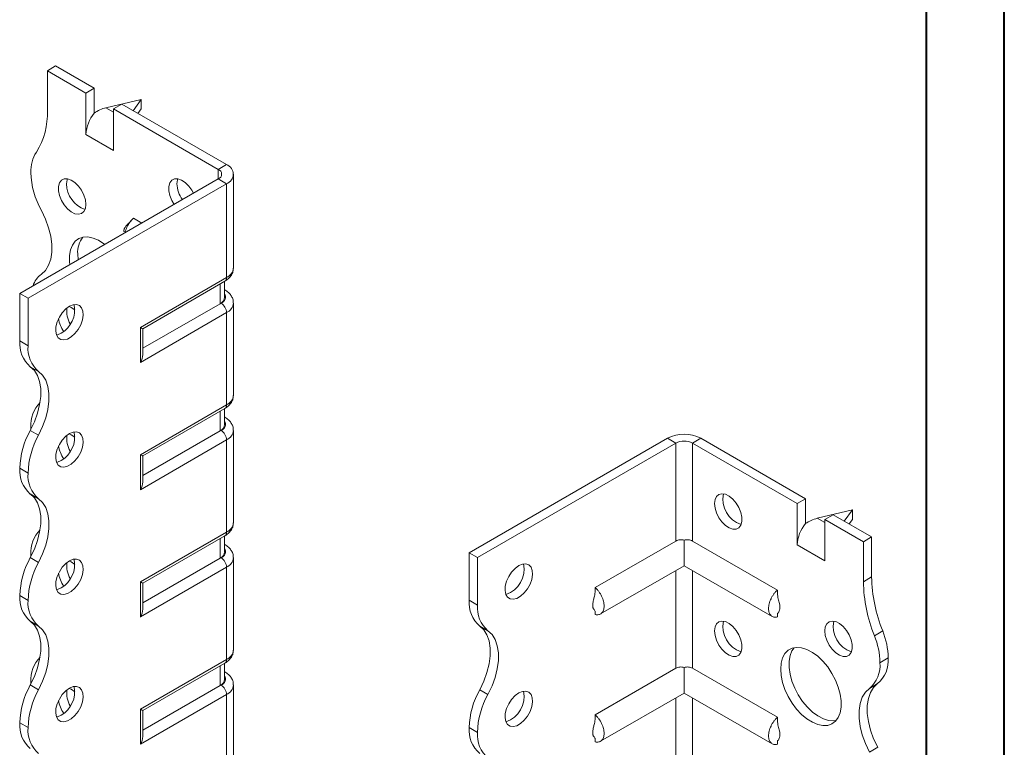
# Model space of a CAD drawing. Header units: millimetres. Extents: x 0 to 210, y 0 to 297.
# Tile 4 of 6: x 147 to 210, y 112 to 159. Entities that reach past the tile are written whole.
import ezdxf

# ---------------------------------------------------------------- set-up
doc = ezdxf.new("R2010")
doc.units = ezdxf.units.MM

msp = doc.modelspace()

# ---------------------------------------------------------------- linework, layer by layer
at = {"color": 7, "linetype": 'Continuous', "lineweight": 40}
for p, q in [((210.079, 0.215), (210.079, 297.215)), ((205.079, 5.215), (205.079, 292.215))]:
    msp.add_line(p, q, dxfattribs=at)
at = {"color": 7, "linetype": 'Continuous', "lineweight": 15}
for p, q in [((148.717, 155.839), (149.247, 156.146)), ((151.722, 154.717), (149.247, 156.146)), ((148.717, 155.839), (148.717, 153.275)), ((151.192, 154.411), (148.717, 155.839)), ((151.722, 154.717), (151.192, 154.411)), ((151.722, 153.124), (151.722, 154.717)), ((151.192, 151.757), (151.192, 154.411)), ((154.727, 154.002), (152.473, 153.466)), ((152.473, 153.466), (152.959, 153.186)), ((152.959, 153.39), (153.49, 153.696)), ((160.207, 149.818), (153.49, 153.696)), ((154.212, 153.28), (154.727, 154.002)), ((154.727, 154.002), (154.727, 153.39)), ((152.959, 150.736), (152.959, 153.39)), ((159.677, 149.512), (152.959, 153.39)), ((154.727, 153.39), (154.521, 153.101)), ((151.192, 151.757), (152.959, 150.736)), ((159.677, 149.512), (160.207, 149.818)), ((159.677, 149.512), (159.677, 148.9)), ((160.647, 143.184), (160.647, 149.206)), ((146.949, 141.552), (159.677, 148.9)), ((147.479, 141.246), (160.207, 148.594)), ((159.677, 148.9), (160.207, 148.594)), ((160.207, 142.572), (160.207, 148.594)), ((154.768, 146.066), (154.232, 146.375)), ((150.661, 144.102), (150.689, 143.711)), ((154.681, 139.382), (160.207, 142.572)), ((154.828, 139.297), (160.104, 142.343)), ((159.788, 140.901), (159.788, 142.16)), ((160.081, 141.309), (160.081, 142.329)), ((147.479, 141.246), (146.949, 141.552)), ((146.949, 138.511), (146.949, 141.552)), ((160.104, 141.78), (160.081, 141.793)), ((160.104, 141.78), (160.081, 141.791)), ((147.479, 138.205), (147.479, 141.246)), ((159.788, 140.901), (154.828, 138.037)), ((159.854, 140.939), (159.788, 140.901)), ((160.647, 135.019), (160.647, 140.939)), ((160.207, 140.326), (154.681, 137.136)), ((160.207, 134.406), (160.207, 140.326)), ((154.681, 137.136), (154.681, 139.382)), ((154.828, 137.629), (154.828, 139.297)), ((146.949, 138.511), (147.479, 138.205)), ((148.155, 136.553), (147.624, 136.859)), ((154.681, 131.216), (160.207, 134.406)), ((154.828, 131.132), (160.104, 134.177)), ((159.788, 132.735), (159.788, 133.995)), ((160.081, 133.143), (160.081, 134.164)), ((160.104, 133.614), (160.081, 133.628)), ((160.104, 133.614), (160.081, 133.625)), ((147.624, 132.776), (148.155, 132.47)), ((147.656, 132.976), (147.659, 132.841)), ((159.788, 132.735), (154.828, 129.872)), ((159.854, 132.773), (159.788, 132.735)), ((160.647, 126.853), (160.647, 132.773)), ((160.207, 132.161), (154.681, 128.971)), ((160.207, 126.241), (160.207, 132.161)), ((175.764, 124.918), (188.492, 132.266)), ((176.294, 124.612), (189.022, 131.959)), ((189.022, 131.959), (188.492, 132.266)), ((189.022, 131.959), (189.022, 125.679)), ((190.083, 131.959), (190.613, 132.266)), ((190.083, 125.679), (190.083, 131.959)), ((190.083, 131.959), (196.8, 128.081)), ((190.613, 132.266), (197.33, 128.388)), ((154.681, 128.971), (154.681, 131.216)), ((154.828, 129.464), (154.828, 131.132)), ((147.479, 130.039), (146.949, 130.345)), ((146.949, 130.345), (147.479, 130.038)), ((146.949, 130.345), (146.949, 130.345)), ((147.479, 130.038), (147.479, 130.039)), ((148.154, 128.388), (147.624, 128.694)), ((197.33, 128.388), (196.8, 128.081)), ((197.33, 126.795), (197.33, 128.388)), ((196.8, 125.428), (196.8, 128.081)), ((200.336, 127.673), (198.082, 127.137)), ((199.82, 126.95), (200.336, 127.673)), ((200.336, 127.673), (200.336, 127.061)), ((198.082, 127.137), (198.568, 126.857)), ((198.568, 127.061), (199.098, 127.367)), ((198.568, 124.407), (198.568, 127.061)), ((198.568, 127.061), (201.043, 125.632)), ((199.098, 127.367), (201.573, 125.938)), ((200.336, 127.061), (200.13, 126.772)), ((154.681, 123.051), (160.207, 126.241)), ((154.828, 122.966), (160.104, 126.012)), ((159.788, 124.57), (159.788, 125.83)), ((160.081, 124.978), (160.081, 125.999)), ((189.022, 125.679), (183.85, 122.693)), ((189.552, 125.733), (189.552, 124.096)), ((190.083, 125.679), (195.527, 122.536)), ((201.043, 125.632), (201.573, 125.938)), ((201.573, 125.938), (201.573, 123.374)), ((160.104, 125.449), (160.081, 125.462)), ((160.104, 125.449), (160.081, 125.46)), ((196.8, 125.428), (198.568, 124.407)), ((201.043, 125.632), (201.043, 123.068)), ((147.624, 124.611), (148.155, 124.305)), ((147.656, 124.811), (147.659, 124.676)), ((159.788, 124.57), (154.828, 121.706)), ((159.854, 124.608), (159.788, 124.57)), ((160.647, 118.688), (160.647, 124.608)), ((175.764, 124.918), (176.294, 124.612)), ((175.764, 121.876), (175.764, 124.918)), ((176.294, 121.57), (176.294, 124.612)), ((160.207, 123.995), (154.681, 120.805)), ((160.207, 118.076), (160.207, 123.995)), ((184.187, 120.998), (189.552, 124.096)), ((189.022, 123.789), (189.022, 117.513)), ((189.552, 124.096), (195.19, 120.841)), ((190.083, 117.513), (190.083, 123.789)), ((201.043, 123.068), (201.573, 123.374)), ((154.681, 120.805), (154.681, 123.051)), ((154.828, 121.298), (154.828, 122.966)), ((147.479, 121.873), (146.949, 122.18)), ((146.949, 122.179), (146.949, 122.18)), ((146.949, 122.179), (147.479, 121.873)), ((147.479, 121.873), (147.479, 121.873)), ((175.764, 121.876), (176.294, 121.57)), ((183.849, 121.188), (183.85, 120.965)), ((195.527, 121.025), (195.527, 120.807)), ((148.154, 120.222), (147.624, 120.529)), ((176.969, 119.919), (176.439, 120.225)), ((201.75, 119.605), (202.28, 119.911)), ((154.681, 114.885), (160.207, 118.076)), ((202.103, 117.875), (202.634, 118.182)), ((154.828, 114.801), (160.104, 117.847)), ((159.788, 116.404), (159.788, 117.664)), ((160.081, 116.813), (160.081, 117.833)), ((189.022, 117.513), (183.85, 114.528)), ((189.552, 117.568), (189.552, 115.93)), ((190.083, 117.513), (195.527, 114.37)), ((160.104, 117.284), (160.081, 117.297)), ((160.104, 117.284), (160.081, 117.295)), ((147.624, 116.445), (148.155, 116.139)), ((147.656, 116.645), (147.659, 116.51)), ((147.656, 116.645), (147.656, 116.645)), ((159.788, 116.404), (154.828, 113.541)), ((159.854, 116.442), (159.788, 116.404)), ((160.647, 110.522), (160.647, 116.442)), ((201.958, 116.53), (201.428, 116.224)), ((160.207, 115.83), (154.681, 112.64)), ((160.207, 109.91), (160.207, 115.83)), ((176.439, 116.142), (176.969, 115.836)), ((184.187, 112.833), (189.552, 115.93)), ((189.022, 115.624), (189.022, 109.348)), ((189.552, 115.93), (195.19, 112.676)), ((190.083, 109.348), (190.083, 115.624)), ((154.681, 112.64), (154.681, 114.885)), ((154.828, 113.133), (154.828, 114.801)), ((147.479, 113.708), (146.949, 114.014)), ((146.949, 114.014), (147.479, 113.708)), ((146.949, 114.014), (146.949, 114.014)), ((147.479, 113.708), (147.479, 113.708)), ((176.294, 113.405), (175.764, 113.711)), ((175.764, 113.71), (175.764, 113.711)), ((175.764, 113.71), (176.294, 113.404)), ((176.294, 113.404), (176.294, 113.405)), ((183.849, 113.022), (183.85, 112.799)), ((195.527, 112.86), (195.527, 112.642)), ((201.428, 112.141), (201.959, 112.447))]:
    msp.add_line(p, q, dxfattribs=at)
at = {"color": 7, "linetype": 'Continuous', "lineweight": 15, "flags": 128}
for points in [[(151.192, 147.266), (151.159, 147.56), (151.063, 147.871), (150.911, 148.174), (150.714, 148.448), (150.488, 148.672), (150.247, 148.829), (150.012, 148.909), (149.798, 148.904), (149.622, 148.816), (149.497, 148.651), (149.432, 148.421), (149.432, 148.143), (149.497, 147.838), (149.622, 147.528), (149.798, 147.237), (150.012, 146.985), (150.247, 146.793), (150.488, 146.673), (150.714, 146.635), (150.911, 146.682), (151.063, 146.81), (151.159, 147.009), (151.192, 147.266)], [(150.007, 148.91), (149.987, 148.849), (149.954, 148.593)], [(158.086, 147.981), (157.982, 148.175), (157.786, 148.448), (157.559, 148.672), (157.319, 148.83), (157.083, 148.909), (156.869, 148.905), (156.693, 148.817), (156.568, 148.651), (156.503, 148.421), (156.503, 148.143), (156.568, 147.838), (156.693, 147.529), (156.848, 147.267)], [(157.078, 148.91), (157.058, 148.85), (157.025, 148.593)], [(148.331, 142.793), (148.591, 143.038), (148.792, 143.361), (148.929, 143.752), (148.998, 144.202), (148.998, 144.698), (148.929, 145.227), (148.792, 145.776), (148.591, 146.331), (148.331, 146.876)], [(152.401, 144.699), (152.337, 144.747), (151.988, 144.967), (151.643, 145.112), (151.311, 145.179), (151.004, 145.165), (150.732, 145.072), (150.502, 144.901), (150.324, 144.659), (150.201, 144.352), (150.139, 143.992), (150.139, 143.59), (150.158, 143.405)], [(150.131, 140.735), (149.893, 140.56), (149.672, 140.322), (149.485, 140.039), (149.346, 139.731), (149.266, 139.423), (149.249, 139.136), (149.298, 138.892), (149.409, 138.709), (149.573, 138.601), (149.779, 138.575), (150.011, 138.634), (150.251, 138.773), (150.483, 138.982), (150.689, 139.245), (150.853, 139.543), (150.964, 139.854), (151.013, 140.154), (150.996, 140.422), (150.916, 140.637), (150.777, 140.784), (150.59, 140.852), (150.369, 140.835), (150.131, 140.735)], [(150.484, 140.509), (150.247, 140.664), (150.106, 140.721)], [(149.601, 139), (149.362, 138.9), (149.3, 138.888)], [(147.624, 136.859), (147.884, 136.614), (148.085, 136.291), (148.222, 135.9), (148.291, 135.451), (148.291, 134.955), (148.222, 134.425), (148.085, 133.876), (147.884, 133.321), (147.624, 132.776)], [(148.155, 132.47), (148.414, 133.015), (148.615, 133.57), (148.752, 134.119), (148.821, 134.648), (148.821, 135.144), (148.752, 135.594), (148.615, 135.985), (148.414, 136.308), (148.155, 136.553)], [(150.131, 132.57), (149.893, 132.395), (149.672, 132.156), (149.485, 131.873), (149.346, 131.566), (149.266, 131.257), (149.249, 130.971), (149.298, 130.727), (149.409, 130.544), (149.573, 130.436), (149.779, 130.41), (150.011, 130.469), (150.251, 130.608), (150.483, 130.817), (150.689, 131.08), (150.853, 131.378), (150.964, 131.688), (151.013, 131.989), (150.996, 132.257), (150.916, 132.472), (150.777, 132.619), (150.59, 132.687), (150.369, 132.67), (150.131, 132.57)], [(150.484, 132.344), (150.247, 132.498), (150.106, 132.555)], [(149.601, 130.835), (149.362, 130.735), (149.3, 130.722)], [(147.624, 128.694), (147.884, 128.448), (148.085, 128.126), (148.222, 127.735), (148.291, 127.285), (148.291, 126.789), (148.222, 126.26), (148.085, 125.71), (147.884, 125.156), (147.624, 124.611)], [(148.155, 124.305), (148.414, 124.85), (148.615, 125.404), (148.752, 125.954), (148.821, 126.483), (148.821, 126.979), (148.752, 127.429), (148.615, 127.82), (148.414, 128.142), (148.154, 128.388)], [(191.497, 128.081), (191.53, 128.337), (191.625, 128.537), (191.777, 128.665), (191.974, 128.712), (192.201, 128.674), (192.441, 128.554), (192.677, 128.362), (192.89, 128.11), (193.066, 127.819), (193.191, 127.509), (193.256, 127.204), (193.256, 126.926), (193.191, 126.696), (193.066, 126.531), (192.89, 126.443), (192.677, 126.438), (192.441, 126.518), (192.201, 126.675), (191.974, 126.899), (191.777, 127.173), (191.625, 127.476), (191.53, 127.787), (191.497, 128.081)], [(150.131, 124.405), (149.893, 124.229), (149.672, 123.991), (149.485, 123.708), (149.346, 123.401), (149.266, 123.092), (149.249, 122.805), (149.298, 122.561), (149.409, 122.379), (149.573, 122.27), (149.779, 122.245), (150.011, 122.303), (150.251, 122.442), (150.483, 122.651), (150.689, 122.914), (150.853, 123.212), (150.964, 123.523), (151.013, 123.823), (150.996, 124.091), (150.916, 124.307), (150.777, 124.454), (150.59, 124.521), (150.369, 124.504), (150.131, 124.405)], [(150.484, 124.178), (150.247, 124.333), (150.106, 124.39)], [(178.946, 124.101), (178.707, 123.926), (178.486, 123.687), (178.3, 123.404), (178.161, 123.097), (178.08, 122.789), (178.064, 122.502), (178.113, 122.258), (178.224, 122.075), (178.388, 121.967), (178.593, 121.941), (178.825, 122), (179.066, 122.139), (179.298, 122.348), (179.503, 122.611), (179.668, 122.909), (179.778, 123.219), (179.827, 123.52), (179.811, 123.788), (179.73, 124.003), (179.592, 124.15), (179.405, 124.218), (179.184, 124.201), (178.946, 124.101)], [(149.601, 122.669), (149.362, 122.57), (149.3, 122.557)], [(147.624, 120.529), (147.884, 120.283), (148.085, 119.961), (148.222, 119.569), (148.291, 119.12), (148.291, 118.624), (148.222, 118.094), (148.085, 117.545), (147.884, 116.991), (147.624, 116.445)], [(148.155, 116.139), (148.414, 116.684), (148.615, 117.239), (148.752, 117.788), (148.821, 118.318), (148.821, 118.814), (148.752, 119.263), (148.615, 119.654), (148.414, 119.977), (148.154, 120.222)], [(176.439, 116.142), (176.698, 116.687), (176.899, 117.241), (177.036, 117.791), (177.106, 118.32), (177.106, 118.816), (177.036, 119.266), (176.899, 119.657), (176.698, 119.979), (176.439, 120.225)], [(191.497, 119.916), (191.53, 120.172), (191.625, 120.372), (191.777, 120.5), (191.974, 120.546), (192.201, 120.508), (192.441, 120.389), (192.677, 120.196), (192.89, 119.945), (193.066, 119.654), (193.191, 119.344), (193.256, 119.039), (193.256, 118.761), (193.191, 118.531), (193.066, 118.365), (192.89, 118.277), (192.677, 118.273), (192.441, 118.352), (192.201, 118.51), (191.974, 118.734), (191.777, 119.008), (191.625, 119.311), (191.53, 119.621), (191.497, 119.916)], [(198.568, 119.916), (198.601, 120.173), (198.697, 120.372), (198.848, 120.5), (199.045, 120.547), (199.272, 120.509), (199.512, 120.389), (199.748, 120.197), (199.961, 119.946), (200.137, 119.654), (200.262, 119.345), (200.327, 119.039), (200.327, 118.762), (200.262, 118.531), (200.137, 118.366), (199.961, 118.278), (199.748, 118.273), (199.512, 118.353), (199.272, 118.51), (199.045, 118.735), (198.848, 119.008), (198.697, 119.312), (198.601, 119.622), (198.568, 119.916)], [(176.969, 115.836), (177.229, 116.381), (177.43, 116.935), (177.566, 117.485), (177.636, 118.014), (177.636, 118.51), (177.566, 118.96), (177.43, 119.351), (177.229, 119.673), (176.969, 119.919)], [(195.739, 117.466), (195.771, 117.849), (195.863, 118.184), (196.015, 118.459), (196.22, 118.667), (196.472, 118.799), (196.763, 118.853), (197.083, 118.826), (197.423, 118.72), (197.771, 118.537), (198.117, 118.283), (198.448, 117.967), (198.755, 117.599), (199.028, 117.191), (199.257, 116.755), (199.436, 116.307), (199.558, 115.859), (199.621, 115.427), (199.621, 115.024), (199.558, 114.664), (199.436, 114.358), (199.257, 114.116), (199.028, 113.945), (198.755, 113.851), (198.448, 113.838), (198.117, 113.905), (197.771, 114.05), (197.423, 114.269), (197.083, 114.555), (196.763, 114.898), (196.472, 115.288), (196.22, 115.712), (196.015, 116.156), (195.863, 116.606), (195.771, 117.047), (195.739, 117.466)], [(196.6, 118.834), (196.462, 118.636), (196.34, 118.329), (196.278, 117.969), (196.278, 117.567), (196.34, 117.135), (196.462, 116.687), (196.641, 116.238), (196.87, 115.803), (197.143, 115.394), (197.45, 115.026), (197.782, 114.711), (198.127, 114.457), (198.475, 114.274), (198.815, 114.167), (199.136, 114.141), (199.298, 114.16)], [(150.131, 116.239), (149.893, 116.064), (149.672, 115.826), (149.485, 115.542), (149.346, 115.235), (149.266, 114.927), (149.249, 114.64), (149.298, 114.396), (149.409, 114.213), (149.573, 114.105), (149.779, 114.079), (150.011, 114.138), (150.251, 114.277), (150.483, 114.486), (150.689, 114.749), (150.853, 115.047), (150.964, 115.358), (151.013, 115.658), (150.996, 115.926), (150.916, 116.141), (150.777, 116.288), (150.59, 116.356), (150.369, 116.339), (150.131, 116.239)], [(150.484, 116.013), (150.247, 116.168), (150.106, 116.225)], [(201.428, 112.141), (201.169, 112.686), (200.968, 113.24), (200.831, 113.789), (200.762, 114.319), (200.762, 114.815), (200.831, 115.265), (200.968, 115.656), (201.169, 115.978), (201.428, 116.224)], [(201.958, 116.53), (201.699, 116.284), (201.498, 115.962), (201.361, 115.571), (201.292, 115.121), (201.292, 114.625), (201.361, 114.095), (201.498, 113.546), (201.699, 112.992), (201.959, 112.447)], [(178.946, 115.936), (178.707, 115.76), (178.486, 115.522), (178.3, 115.239), (178.161, 114.932), (178.08, 114.623), (178.064, 114.336), (178.113, 114.092), (178.224, 113.91), (178.388, 113.801), (178.593, 113.776), (178.825, 113.834), (179.066, 113.973), (179.298, 114.182), (179.503, 114.445), (179.668, 114.743), (179.778, 115.054), (179.827, 115.354), (179.811, 115.622), (179.73, 115.838), (179.592, 115.985), (179.405, 116.052), (179.184, 116.036), (178.946, 115.936)], [(149.601, 114.504), (149.362, 114.404), (149.3, 114.391)]]:
    msp.add_lwpolyline(points, dxfattribs=at)
at = {"color": 7, "linetype": 'Continuous', "lineweight": 15}
for centre, radius, start, end in [((144.113, 153.087), 4.608, 327.74846, 2.33871), ((153.492, 151.651), 2.302, 140.22793, 177.36071), ((149.957, 149.399), 2.303, 147.74162, 182.29833), ((159.975, 149.206), 0.655, 290.78342, 69.21658), ((152.965, 149.472), 5.312, 181.78232, 209.26309), ((159.561, 149.206), 0.327, 290.78342, 69.21658), ((151.676, 148.585), 1.722, 179.74622, 251.81738), ((158.925, 148.68), 1.901, 182.60404, 215.59276), ((152.205, 144.203), 1.547, 141.65353, 183.77236), ((149.271, 141.557), 1.553, 127.23476, 161.82827), ((159.896, 143.259), 0.754, 294.37466, 354.3052), ((159.962, 142.545), 0.246, 305.01333, 6.29885), ((159.704, 141.343), 0.431, 290.26685, 29.20572), ((148.746, 140.495), 1.722, 299.74686, 11.822), ((159.58, 141.359), 0.503, 294.37466, 354.3052), ((159.44, 140.291), 0.768, 2.60548, 57.39452), ((159.911, 141.002), 0.738, 293.671, 355.26382), ((151.554, 140.422), 1.594, 172.55814, 211.08499), ((151.401, 140.248), 1.988, 188.78709, 214.75221), ((148.902, 138.346), 1.96, 175.16429, 229.31203), ((149.433, 138.039), 1.96, 175.16429, 229.31203), ((149.659, 133.133), 2.009, 134.71765, 184.47723), ((159.896, 135.094), 0.754, 294.37466, 354.3052), ((159.962, 134.379), 0.246, 305.01333, 6.29885), ((159.704, 133.177), 0.431, 290.26685, 29.20572), ((152.258, 130.18), 5.312, 150.73691, 178.21768), ((148.746, 132.33), 1.722, 299.74686, 11.822), ((159.58, 133.193), 0.503, 294.37466, 354.3052), ((159.44, 132.126), 0.768, 2.60548, 57.39452), ((159.911, 132.837), 0.738, 293.671, 355.26382), ((152.789, 129.874), 5.312, 150.73691, 178.21768), ((151.554, 132.256), 1.594, 172.55814, 211.08499), ((189.552, 130.219), 2.306, 62.60967, 117.39033), ((189.552, 130.936), 1.153, 62.60967, 117.39033), ((151.401, 132.083), 1.988, 188.78709, 214.75221), ((148.901, 130.179), 1.959, 175.16254, 229.32327), ((149.431, 129.873), 1.959, 175.16254, 229.32327), ((193.704, 128.335), 1.666, 167.1952, 252.79943), ((149.659, 124.968), 2.009, 134.71765, 184.47723), ((159.896, 126.928), 0.754, 294.37466, 354.3052), ((199.1, 125.322), 2.302, 140.22793, 177.36071), ((159.962, 126.214), 0.246, 305.01333, 6.29885), ((159.704, 125.012), 0.431, 290.26685, 29.20572), ((152.258, 122.014), 5.312, 150.73691, 178.21768), ((148.746, 124.165), 1.722, 299.74686, 11.822), ((159.58, 125.028), 0.503, 294.37466, 354.3052), ((159.44, 123.961), 0.768, 2.60548, 57.39452), ((159.911, 124.672), 0.738, 293.671, 355.26382), ((152.789, 121.708), 5.312, 150.73691, 178.21768), ((151.554, 124.091), 1.594, 172.55814, 211.08499), ((177.622, 123.845), 1.666, 287.20078, 12.8046), ((151.401, 123.917), 1.988, 188.78709, 214.75221), ((211.329, 123.562), 9.758, 181.10398, 201.97437), ((210.799, 123.256), 9.758, 181.10398, 201.97437), ((148.901, 122.014), 1.959, 175.16254, 229.32327), ((149.431, 121.708), 1.959, 175.16254, 229.32327), ((177.717, 121.711), 1.96, 175.16429, 229.31203), ((178.247, 121.405), 1.96, 175.16429, 229.31203), ((193.704, 120.17), 1.666, 167.1952, 252.79943), ((200.775, 120.17), 1.666, 167.1952, 252.79943), ((197.223, 117.779), 4.881, 1.13517, 21.97152), ((197.754, 118.085), 4.881, 1.13517, 21.97152), ((149.659, 116.802), 2.009, 134.72167, 184.47672), ((159.962, 118.048), 0.246, 305.01333, 6.29885), ((159.896, 118.763), 0.754, 294.37466, 354.3052), ((200.68, 118.016), 1.96, 310.68797, 4.83571), ((200.15, 117.71), 1.96, 310.68797, 4.83571), ((159.58, 116.862), 0.503, 294.37466, 354.3052), ((159.704, 116.847), 0.431, 290.26685, 29.20572), ((152.258, 113.849), 5.312, 150.73691, 178.21768), ((148.746, 115.999), 1.722, 299.74686, 11.822), ((159.44, 115.795), 0.768, 2.60548, 57.39452), ((159.911, 116.506), 0.738, 293.671, 355.26382), ((152.789, 113.543), 5.312, 150.73691, 178.21768), ((151.554, 115.926), 1.594, 172.55814, 211.08499), ((181.073, 113.546), 5.312, 150.73691, 178.21768), ((181.603, 113.239), 5.312, 150.73691, 178.21768), ((177.622, 115.679), 1.666, 287.20078, 12.8046), ((151.401, 115.752), 1.988, 188.78709, 214.75221), ((148.901, 113.849), 1.959, 175.16254, 229.32327), ((149.431, 113.542), 1.959, 175.16254, 229.32327), ((177.715, 113.545), 1.959, 175.16254, 229.32327), ((178.246, 113.239), 1.959, 175.16254, 229.32327)]:
    msp.add_arc(centre, radius, start, end, dxfattribs=at)
for centre, major_axis, ratio, start_param, end_param in [((152.473, 152.242), (1.39, 0.796), 0.717477, 1.181016, 1.704614), ((154.328, 139.586), (0.5, -0.289), 0.00007, 0.000041, 0.785439), ((154.328, 137.34), (0.354, 0.612), 0.577335, 4.71243, 5.497828), ((154.328, 131.42), (0.5, -0.289), 0.00007, 0.000041, 0.785439), ((154.328, 129.175), (0.354, 0.612), 0.577335, 4.71243, 5.497828), ((198.082, 125.912), (1.39, 0.796), 0.717477, 1.181016, 1.704614), ((154.328, 123.255), (0.5, -0.289), 0.00007, 0.000041, 0.785439), ((154.328, 121.009), (0.354, 0.612), 0.577335, 4.71243, 5.497828), ((154.328, 115.09), (0.5, -0.289), 0.00007, 0.000041, 0.785439), ((154.328, 112.844), (0.354, 0.612), 0.577335, 4.71243, 5.497828)]:
    msp.add_ellipse(centre, major_axis=major_axis, ratio=ratio, start_param=start_param, end_param=end_param, dxfattribs=at)
for points, knots in [([(154.076, 146.22), (154.042, 146.18), (153.973, 146.096), (153.846, 145.979), (153.745, 145.871), (153.678, 145.769), (153.65, 145.707), (153.637, 145.666), (153.629, 145.628), (153.626, 145.593), (153.627, 145.562), (153.631, 145.536), (153.638, 145.517), (153.643, 145.515), (153.646, 145.514)], [0, 0, 0, 0, 0.166886, 0.344882, 0.596682, 0.711409, 0.755274, 0.792282, 0.824827, 0.855782, 0.888001, 0.923721, 0.961115, 1, 1, 1, 1]), ([(154.232, 146.375), (154.176, 146.319), (154.038, 146.182), (153.857, 145.902), (153.733, 145.633), (153.712, 145.489), (153.706, 145.453)], [0, 0, 0, 0, 0.225912, 0.558443, 0.890983, 1, 1, 1, 1]), ([(160.104, 142.343), (160.155, 142.375), (160.285, 142.457), (160.453, 142.622), (160.582, 142.839), (160.647, 143.032), (160.639, 143.146), (160.637, 143.18)], [0, 0, 0, 0, 0.169247, 0.427441, 0.669069, 0.902307, 1, 1, 1, 1]), ([(160.637, 140.942), (160.638, 140.993), (160.64, 141.127), (160.56, 141.332), (160.42, 141.538), (160.259, 141.684), (160.144, 141.755), (160.104, 141.78)], [0, 0, 0, 0, 0.146541, 0.385197, 0.621646, 0.868918, 1, 1, 1, 1]), ([(160.104, 134.177), (160.155, 134.21), (160.285, 134.291), (160.453, 134.456), (160.582, 134.673), (160.647, 134.867), (160.639, 134.981), (160.637, 135.015)], [0, 0, 0, 0, 0.169247, 0.427441, 0.669069, 0.902307, 1, 1, 1, 1]), ([(160.637, 132.776), (160.638, 132.827), (160.64, 132.961), (160.56, 133.166), (160.42, 133.373), (160.259, 133.518), (160.144, 133.59), (160.104, 133.614)], [0, 0, 0, 0, 0.146541, 0.385197, 0.621646, 0.868918, 1, 1, 1, 1]), ([(160.104, 126.012), (160.155, 126.044), (160.285, 126.126), (160.453, 126.291), (160.582, 126.508), (160.647, 126.701), (160.639, 126.816), (160.637, 126.849)], [0, 0, 0, 0, 0.169247, 0.427441, 0.669069, 0.902307, 1, 1, 1, 1]), ([(189.552, 125.733), (189.506, 125.747), (189.458, 125.757), (189.362, 125.765), (189.315, 125.764), (189.178, 125.748), (189.093, 125.72), (189.022, 125.679)], [0, 0, 0, 0, 0.25, 0.25, 0.5, 0.5, 1, 1, 1, 1]), ([(190.083, 125.679), (190.047, 125.699), (190.008, 125.716), (189.926, 125.743), (189.881, 125.753), (189.789, 125.764), (189.743, 125.765), (189.647, 125.757), (189.599, 125.748), (189.552, 125.733)], [0, 0, 0, 0, 0.25, 0.25, 0.5, 0.5, 0.75, 0.75, 1, 1, 1, 1]), ([(160.637, 124.611), (160.638, 124.662), (160.64, 124.796), (160.56, 125.001), (160.42, 125.208), (160.259, 125.353), (160.144, 125.424), (160.104, 125.449)], [0, 0, 0, 0, 0.146541, 0.385197, 0.621646, 0.868918, 1, 1, 1, 1]), ([(183.849, 122.489), (183.836, 122.372), (183.813, 122.173), (183.744, 121.934), (183.703, 121.756), (183.68, 121.603), (183.685, 121.47), (183.709, 121.381), (183.747, 121.3), (183.814, 121.236), (183.837, 121.192), (183.849, 121.168)], [0, 0, 0, 0, 0.183504, 0.31194, 0.386743, 0.467744, 0.560177, 0.6132, 0.6742, 0.824602, 1, 1, 1, 1]), ([(183.85, 120.965), (183.89, 120.954), (183.93, 120.949), (184.006, 120.946), (184.043, 120.949), (184.112, 120.964), (184.144, 120.975), (184.205, 121.007), (184.233, 121.028), (184.283, 121.076), (184.306, 121.104), (184.345, 121.166), (184.362, 121.202), (184.388, 121.278), (184.398, 121.319), (184.412, 121.407), (184.415, 121.454), (184.415, 121.551), (184.412, 121.601), (184.398, 121.703), (184.388, 121.757), (184.348, 121.918), (184.309, 122.026), (184.207, 122.24), (184.147, 122.342), (184.043, 122.485), (184.006, 122.531), (183.929, 122.616), (183.89, 122.656), (183.85, 122.693)], [0, 0, 0, 0, 0.0625, 0.0625, 0.125, 0.125, 0.1875, 0.1875, 0.25, 0.25, 0.3125, 0.3125, 0.375, 0.375, 0.4375, 0.4375, 0.5, 0.5, 0.5625, 0.5625, 0.625, 0.625, 0.75, 0.75, 0.875, 0.875, 0.9375, 0.9375, 1, 1, 1, 1]), ([(195.527, 122.536), (195.487, 122.499), (195.447, 122.459), (195.371, 122.374), (195.334, 122.328), (195.265, 122.234), (195.233, 122.185), (195.172, 122.083), (195.144, 122.03), (195.094, 121.924), (195.071, 121.87), (195.032, 121.762), (195.015, 121.707), (194.989, 121.6), (194.979, 121.548), (194.965, 121.445), (194.962, 121.394), (194.962, 121.248), (194.975, 121.16), (195.028, 121.007), (195.068, 120.943), (195.169, 120.846), (195.229, 120.814), (195.334, 120.792), (195.37, 120.789), (195.447, 120.791), (195.487, 120.797), (195.527, 120.807)], [0, 0, 0, 0, 0.0625, 0.0625, 0.125, 0.125, 0.1875, 0.1875, 0.25, 0.25, 0.3125, 0.3125, 0.375, 0.375, 0.4375, 0.4375, 0.5, 0.5, 0.625, 0.625, 0.75, 0.75, 0.875, 0.875, 0.9375, 0.9375, 1, 1, 1, 1]), ([(195.532, 121.014), (195.535, 121.014), (195.541, 121.014), (195.59, 121.074), (195.651, 121.177), (195.686, 121.287), (195.694, 121.389), (195.69, 121.506), (195.653, 121.703), (195.568, 121.986), (195.542, 122.21), (195.527, 122.332)], [0, 0, 0, 0, 0.08308, 0.205474, 0.3297739, 0.4350469, 0.4818904, 0.5270815, 0.6370912, 0.80214, 1, 1, 1, 1]), ([(160.104, 117.847), (160.155, 117.879), (160.285, 117.96), (160.453, 118.125), (160.582, 118.343), (160.647, 118.536), (160.639, 118.65), (160.637, 118.684)], [0, 0, 0, 0, 0.169247, 0.427441, 0.669069, 0.902307, 1, 1, 1, 1]), ([(189.552, 117.568), (189.506, 117.582), (189.458, 117.591), (189.362, 117.6), (189.315, 117.599), (189.178, 117.582), (189.093, 117.554), (189.022, 117.513)], [0, 0, 0, 0, 0.25, 0.25, 0.5, 0.5, 1, 1, 1, 1]), ([(190.083, 117.513), (190.047, 117.534), (190.008, 117.551), (189.925, 117.578), (189.881, 117.588), (189.744, 117.604), (189.646, 117.597), (189.552, 117.568)], [0, 0, 0, 0, 0.25, 0.25, 0.5, 0.5, 1, 1, 1, 1]), ([(160.637, 116.446), (160.638, 116.496), (160.64, 116.63), (160.56, 116.836), (160.42, 117.042), (160.259, 117.188), (160.144, 117.259), (160.104, 117.284)], [0, 0, 0, 0, 0.146541, 0.385197, 0.621646, 0.868918, 1, 1, 1, 1]), ([(183.849, 114.324), (183.836, 114.206), (183.813, 114.008), (183.744, 113.769), (183.703, 113.59), (183.68, 113.438), (183.685, 113.305), (183.709, 113.215), (183.747, 113.134), (183.814, 113.071), (183.837, 113.027), (183.849, 113.003)], [0, 0, 0, 0, 0.183504, 0.31194, 0.386743, 0.467744, 0.560177, 0.6132, 0.6742, 0.824602, 1, 1, 1, 1]), ([(183.85, 112.799), (183.89, 112.789), (183.93, 112.783), (184.006, 112.781), (184.043, 112.784), (184.112, 112.798), (184.144, 112.81), (184.205, 112.842), (184.233, 112.862), (184.283, 112.91), (184.306, 112.938), (184.345, 113.001), (184.362, 113.037), (184.388, 113.113), (184.398, 113.154), (184.412, 113.241), (184.415, 113.288), (184.415, 113.385), (184.412, 113.435), (184.398, 113.538), (184.388, 113.591), (184.348, 113.753), (184.309, 113.861), (184.207, 114.075), (184.147, 114.177), (184.043, 114.32), (184.006, 114.365), (183.929, 114.451), (183.89, 114.49), (183.85, 114.528)], [0, 0, 0, 0, 0.0625, 0.0625, 0.125, 0.125, 0.1875, 0.1875, 0.25, 0.25, 0.3125, 0.3125, 0.375, 0.375, 0.4375, 0.4375, 0.5, 0.5, 0.5625, 0.5625, 0.625, 0.625, 0.75, 0.75, 0.875, 0.875, 0.9375, 0.9375, 1, 1, 1, 1]), ([(195.527, 114.37), (195.487, 114.333), (195.447, 114.294), (195.371, 114.209), (195.334, 114.163), (195.265, 114.068), (195.233, 114.019), (195.172, 113.918), (195.144, 113.865), (195.094, 113.758), (195.071, 113.705), (195.032, 113.597), (195.015, 113.542), (194.989, 113.435), (194.979, 113.382), (194.965, 113.279), (194.962, 113.228), (194.962, 113.083), (194.975, 112.995), (195.028, 112.841), (195.068, 112.778), (195.169, 112.681), (195.229, 112.649), (195.334, 112.626), (195.37, 112.623), (195.447, 112.626), (195.487, 112.631), (195.527, 112.642)], [0, 0, 0, 0, 0.0625, 0.0625, 0.125, 0.125, 0.1875, 0.1875, 0.25, 0.25, 0.3125, 0.3125, 0.375, 0.375, 0.4375, 0.4375, 0.5, 0.5, 0.625, 0.625, 0.75, 0.75, 0.875, 0.875, 0.9375, 0.9375, 1, 1, 1, 1]), ([(195.532, 112.849), (195.535, 112.849), (195.541, 112.849), (195.59, 112.908), (195.651, 113.012), (195.686, 113.122), (195.694, 113.224), (195.69, 113.34), (195.653, 113.538), (195.568, 113.82), (195.542, 114.044), (195.527, 114.166)], [0, 0, 0, 0, 0.08308, 0.205474, 0.329774, 0.435047, 0.48189, 0.527082, 0.637091, 0.80214, 1, 1, 1, 1])]:
    msp.add_open_spline(points, degree=3, knots=knots, dxfattribs=at)
for points in [[(183.85, 122.693), (183.849, 122.625), (183.849, 122.557), (183.849, 122.489)], [(195.527, 122.536), (195.527, 122.468), (195.527, 122.4), (195.527, 122.332)], [(183.85, 114.528), (183.849, 114.459), (183.849, 114.391), (183.849, 114.324)], [(195.527, 114.37), (195.527, 114.302), (195.527, 114.234), (195.527, 114.166)]]:
    msp.add_open_spline(points, degree=3, dxfattribs=at)

doc.saveas('drawing.dxf')
